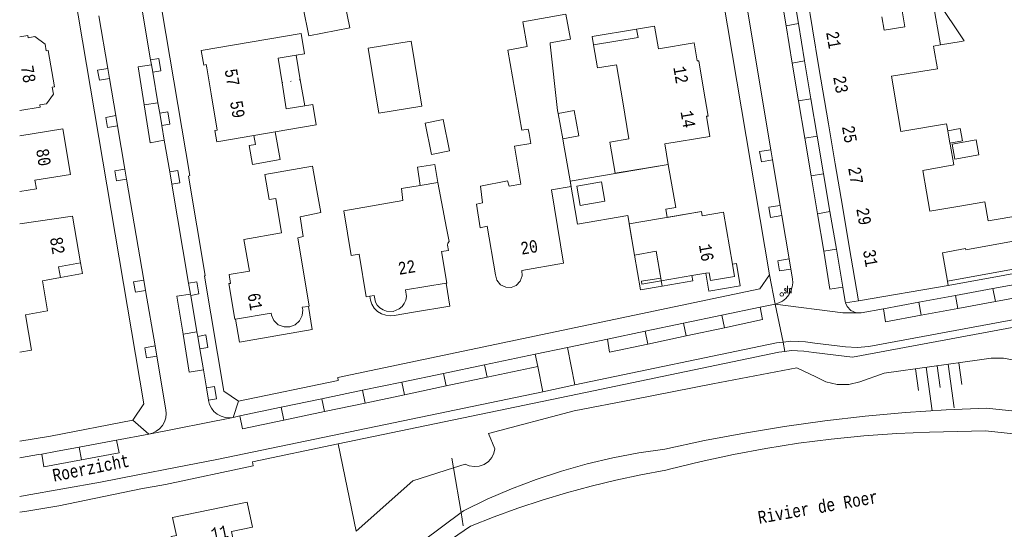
# Model space of a CAD drawing. Header units: metres. Extents: x 196790 to 198335, y 354523 to 356036.
# Tile 10 of 108: x 196790 to 196932, y 355435 to 355509. Entities that reach past the tile are written whole.
import ezdxf

# ---------------------------------------------------------------- set-up
doc = ezdxf.new("R2010")
doc.units = ezdxf.units.M
doc.linetypes.add('DGN Style 1', pattern=[1.160006, 0.00193, -1.158076])
doc.linetypes.add('DGN Style 2', pattern=[186.027128, 111.616277, -74.410851])
for name, color, linetype, lineweight in [('afdak', 252, 'DGN Style 2', 18), ('bij- of bedrijfsgebouw', 252, 'Continuous', 18), ('carport', 252, 'Continuous', 18), ('functiescheiding', 252, 'Continuous', 18), ('hoofdgebouw', 252, 'Continuous', 18), ('hoofdgebouw maaiveld', 252, 'Continuous', 18), ('huisnummer BAG', 252, 'Continuous', 18), ('kademuur', 252, 'Continuous', 18), ('kant asfaltverharding', 252, 'Continuous', 18), ('kant klinkerverharding', 252, 'Continuous', 18), ('kant muur (extern)', 252, 'Continuous', 18), ('kant tegelverharding', 252, 'Continuous', 18), ('overbouw', 252, 'Continuous', 18), ('raster', 252, 'Continuous', 18), ('straatnaam', 252, 'Continuous', 18), ('straatnaambord', 252, 'Continuous', 18), ('T22_erfafsluiter', 252, 'DGN Style 2', 18), ('taludlijn', 252, 'Continuous', 18), ('taludsymbool', 252, 'Continuous', 18), ('toekomstig hoofdgebouw', 252, 'Continuous', 18), ('tuinhuis', 252, 'DGN Style 2', 18), ('tussenmuur WOZ', 252, 'DGN Style 1', 18), ('vlakafsluiter grijs', 252, 'DGN Style 2', 18), ('waternaam', 252, 'Continuous', 18), ('zwembad', 252, 'DGN Style 2', 18)]:
    doc.layers.add(name, color=color, linetype=linetype, lineweight=lineweight)
doc.styles.add('Style-Courier New', font='cour.ttf')
doc.styles.add('Style-simplex', font='simplex.shx')

# ---------------------------------------------------------------- blocks, each defined once
blk = doc.blocks.new('S435')
at = {"layer": 'straatnaambord', "color": 7, "linetype": 'Continuous', "lineweight": 0}
blk.add_circle((0, 0), 0.263, dxfattribs=at)
blk.add_circle((0, 0), 0.263, dxfattribs=at)
at = {"layer": 'straatnaambord', "color": 7, "linetype": 'Continuous', "lineweight": 0, "style": 'Style-simplex', "width": 0.428569}
blk.add_text('stn', height=1.05, dxfattribs=at).set_placement((0.32, 0.18))
blk = doc.blocks.new('TA')
at = {"layer": 'taludsymbool', "linetype": 'Continuous', "lineweight": 0}
for p, q in [((-0.5, 0), (-0.5, -0.5)), ((-0.25, 0), (-0.25, -1)), ((0, 0), (0, -0.5)), ((0.25, 0), (0.25, -1)), ((0.5, 0), (0.5, -0.5))]:
    blk.add_line(p, q, dxfattribs=at)

msp = doc.modelspace()

# ---------------------------------------------------------------- linework, layer by layer
at = {"layer": 'afdak'}
for p, q in [((196925.664, 355505.674), (196922.69, 355505.167)), ((196829.62, 355503.667), (196830.22, 355500.141)), ((196830.22, 355500.141), (196830.86, 355496.381)), ((196870.16, 355484.812), (196873.708, 355485.441)), ((196870.66, 355481.994), (196870.16, 355484.812)), ((196873.708, 355485.441), (196874.208, 355482.623)), ((196874.208, 355482.623), (196870.66, 355481.994))]:
    msp.add_line(p, q, dxfattribs=at)
at = {"layer": 'afdak', "flags": 128}
for points in [[(196925.664, 355505.674), (196926.103, 355505.744), (196922.205, 355511.551), (196921.571, 355511.44)], [(196878.793, 355507.42), (196872.362, 355506.39), (196872.582, 355505.159)], [(196867.454, 355495.273), (196869.777, 355495.693), (196870.436, 355492.055), (196868.124, 355491.637)], [(196848.263, 355493.905), (196850.868, 355494.428), (196851.778, 355489.903), (196849.173, 355489.38), (196848.263, 355493.905)], [(196923.724, 355492.784), (196925.503, 355493.115), (196925.834, 355491.335), (196924.033, 355491)], [(196850.074, 355485.332), (196849.664, 355487.943), (196847.139, 355487.534), (196847.532, 355484.903)], [(196882.47, 355470.384), (196879.336, 355469.849), (196878.48, 355474.866)], [(196795.579, 355471.614), (196798.759, 355472.198), (196798.479, 355473.725)], [(196851.271, 355470.784), (196851.811, 355467.498), (196846.589, 355466.64), (196843.777, 355466.152), (196843.199, 355466.099), (196842.58, 355466.17), (196841.962, 355466.383), (196841.392, 355466.737), (196840.917, 355467.212), (196840.569, 355467.766), (196840.36, 355468.352), (196840.28, 355468.927)], [(196831.389, 355467.462), (196831.937, 355464.106), (196821.431, 355462.277), (196820.869, 355465.631)]]:
    msp.add_lwpolyline(points, dxfattribs=at)
at = {"layer": 'bij- of bedrijfsgebouw'}
for p, q in [((196863.002, 355504.937), (196862.361, 355508.482)), ((196866.313, 355505.265), (196866.293, 355505.448))]:
    msp.add_line(p, q, dxfattribs=at)
at = {"layer": 'bij- of bedrijfsgebouw', "flags": 128}
for points in [[(196837.367, 355507.636), (196836.575, 355511.665), (196830.664, 355510.503), (196831.456, 355506.474), (196837.367, 355507.636)], [(196862.361, 355508.482), (196868.574, 355509.606), (196869.23, 355505.979), (196866.293, 355505.448)], [(196826.674, 355483.033), (196825.721, 355482.868), (196825.092, 355486.491), (196832.007, 355487.691), (196832.635, 355484.189)]]:
    msp.add_lwpolyline(points, dxfattribs=at)
at = {"layer": 'carport', "flags": 128}
msp.add_lwpolyline([(196823.525, 355492.124), (196823.762, 355490.816), (196822.841, 355490.649), (196823.336, 355487.924), (196827.323, 355488.648), (196826.598, 355492.647)], dxfattribs=at)
at = {"layer": 'functiescheiding'}
for p, q in [((196899.467, 355513.389), (196900.375, 355507.945)), ((196902.144, 355508.239), (196900.375, 355507.945)), ((196901.273, 355502.56), (196900.375, 355507.945)), ((196901.273, 355502.56), (196903.047, 355502.887)), ((196902.183, 355497.106), (196901.273, 355502.56)), ((196903.972, 355497.405), (196902.183, 355497.106)), ((196902.183, 355497.106), (196903.085, 355491.696)), ((196809.671, 355496.824), (196807.7, 355496.532)), ((196903.085, 355491.696), (196904.884, 355491.997)), ((196903.085, 355491.696), (196903.99, 355486.271)), ((196905.796, 355486.589), (196903.99, 355486.271)), ((196903.99, 355486.271), (196904.901, 355480.811)), ((196904.901, 355480.811), (196906.712, 355481.159)), ((196904.901, 355480.811), (196905.804, 355475.397)), ((196907.631, 355475.713), (196905.804, 355475.397)), ((196924.843, 355469.046), (196925.191, 355467.148)), ((196930.243, 355470.04), (196930.592, 355468.14)), ((196919.525, 355468.066), (196919.872, 355466.172)), ((196930.592, 355468.14), (196925.191, 355467.148)), ((196891.467, 355464.386), (196891.084, 355466.172)), ((196925.191, 355467.148), (196919.872, 355466.172)), ((196885.942, 355463.201), (196885.553, 355465.015)), ((196891.467, 355464.386), (196885.942, 355463.201)), ((196815.297, 355463.783), (196813.295, 355463.457)), ((196880.418, 355462.016), (196880.023, 355463.859)), ((196885.942, 355463.201), (196880.418, 355462.016)), ((196856.823, 355459.024), (196857.201, 355457.23)), ((196857.201, 355457.23), (196864.518, 355458.773)), ((196850.923, 355457.793), (196851.304, 355455.986)), ((196844.909, 355456.539), (196845.293, 355454.718)), ((196845.293, 355454.718), (196851.304, 355455.986)), ((196851.304, 355455.986), (196857.201, 355457.23)), ((196839.215, 355455.351), (196839.601, 355453.518)), ((196839.601, 355453.518), (196845.293, 355454.718)), ((196833.33, 355454.124), (196833.72, 355452.277)), ((196833.72, 355452.277), (196839.601, 355453.518)), ((196827.448, 355452.897), (196827.84, 355451.037)), ((196827.84, 355451.037), (196833.72, 355452.277)), ((196798.625, 355445.328), (196798.284, 355447.146))]:
    msp.add_line(p, q, dxfattribs=at)
at = {"layer": 'functiescheiding', "flags": 128}
for points in [[(196807.7, 355496.532), (196806.837, 355502.01), (196808.737, 355502.31)], [(196810.59, 355491.423), (196808.565, 355491.034), (196807.7, 355496.532)], [(196905.804, 355475.397), (196906.716, 355469.931), (196908.554, 355470.238)], [(196935.697, 355471.045), (196936.091, 355469.149), (196930.592, 355468.14)], [(196813.295, 355463.457), (196812.404, 355468.926), (196814.367, 355469.24)], [(196896.649, 355467.336), (196896.988, 355465.57), (196891.467, 355464.386)], [(196919.872, 355466.172), (196914.711, 355465.225), (196914.425, 355467.127)], [(196816.227, 355458.318), (196814.19, 355457.957), (196813.295, 355463.457)], [(196880.418, 355462.016), (196874.894, 355460.831), (196874.599, 355462.725)], [(196821.485, 355451.653), (196821.865, 355449.777), (196827.84, 355451.037)], [(196798.625, 355445.328), (196804.069, 355446.346), (196803.711, 355448.16)], [(196792.89, 355446.159), (196793.202, 355444.313), (196798.625, 355445.328)]]:
    msp.add_lwpolyline(points, dxfattribs=at)
at = {"layer": 'hoofdgebouw'}
for p, q in [((196904.19, 355507.502), (196903.207, 355513.564)), ((196921.571, 355511.44), (196922.69, 355505.167)), ((196914.2, 355509.198), (196914.543, 355507.275)), ((196905.127, 355501.931), (196904.19, 355507.502)), ((196914.543, 355507.275), (196917.521, 355507.783)), ((196860.219, 355504.434), (196863.002, 355504.937)), ((196867.374, 355495.707), (196866.313, 355505.265)), ((196922.69, 355505.167), (196921.67, 355504.993)), ((196921.67, 355504.993), (196921.723, 355504.683)), ((196906.489, 355493.81), (196905.127, 355501.931)), ((196867.454, 355495.273), (196867.374, 355495.707)), ((196868.124, 355491.637), (196867.454, 355495.273)), ((196863.15, 355493.034), (196863.268, 355492.387)), ((196907.476, 355487.994), (196906.489, 355493.81)), ((196823.525, 355492.124), (196826.598, 355492.647)), ((196863.519, 355490.968), (196863.268, 355492.387)), ((196868.241, 355491.002), (196868.124, 355491.637)), ((196923.724, 355492.784), (196924.033, 355491)), ((196868.241, 355491.002), (196868.641, 355488.833)), ((196924.033, 355491), (196924.055, 355490.876)), ((196908.51, 355481.902), (196907.476, 355487.994)), ((196920.125, 355487.065), (196920.648, 355483.992)), ((196847.532, 355484.903), (196850.074, 355485.332)), ((196920.648, 355483.992), (196921.123, 355481.205)), ((196909.496, 355476.099), (196908.51, 355481.902)), ((196921.123, 355481.205), (196925.468, 355481.925)), ((196934.427, 355480.597), (196929.541, 355479.787)), ((196910.829, 355468.276), (196909.496, 355476.099)), ((196882.343, 355471.133), (196882.272, 355471.547)), ((196886.777, 355471.889), (196888.773, 355472.23)), ((196923.797, 355470.491), (196910.829, 355468.276)), ((196923.684, 355471.117), (196923.797, 355470.491))]:
    msp.add_line(p, q, dxfattribs=at)
at = {"layer": 'hoofdgebouw', "flags": 128}
for points in [[(196921.571, 355511.44), (196917.041, 355510.649), (196917.521, 355507.783)], [(196872.582, 355505.159), (196878.992, 355506.237), (196878.793, 355507.42)], [(196878.793, 355507.42), (196881.396, 355507.858), (196881.943, 355504.602), (196887.105, 355505.471), (196887.55, 355502.865), (196887.761, 355502.894), (196888.449, 355498.806)], [(196789.708, 355495.699), (196792.653, 355496.214), (196792.599, 355496.526), (196793.556, 355496.693), (196794.586, 355498.074), (196794.411, 355499.076), (196794.732, 355499.132), (196793.818, 355504.355), (196793.532, 355504.305), (196793.365, 355505.259), (196791.882, 355506.365), (196790.928, 355506.198), (196790.872, 355506.521), (196789.708, 355506.318)], [(196829.62, 355503.667), (196830.831, 355503.864), (196830.355, 355506.813), (196815.937, 355504.359), (196816.294, 355502.267), (196816.622, 355502.323), (196816.717, 355501.862), (196817.351, 355498.091)], [(196863.15, 355493.034), (196862.196, 355492.877), (196860.219, 355504.434)], [(196876.792, 355496.971), (196875.899, 355502.32), (196873.138, 355501.855), (196872.582, 355505.159)], [(196921.723, 355504.683), (196922.225, 355501.739), (196915.583, 355500.65), (196916.451, 355495.516)], [(196827.588, 355499.71), (196827.02, 355503.243), (196829.62, 355503.667)], [(196830.86, 355496.381), (196828.195, 355495.936), (196827.588, 355499.71)], [(196888.449, 355498.806), (196889.104, 355494.915), (196888.886, 355494.879), (196889.373, 355491.974), (196882.873, 355490.899), (196883.368, 355487.943), (196875.679, 355486.654), (196874.926, 355491.141), (196877.688, 355491.604), (196876.792, 355496.971)], [(196817.351, 355498.091), (196818.225, 355492.888), (196817.896, 355492.822), (196818.17, 355491.212), (196823.525, 355492.124)], [(196826.598, 355492.647), (196832.521, 355493.655), (196832.05, 355496.58), (196830.86, 355496.381)], [(196916.451, 355495.516), (196916.933, 355492.666), (196923.551, 355493.782), (196923.724, 355492.784)], [(196789.708, 355492.063), (196795.95, 355493.069), (196797.059, 355486.49), (196791.918, 355485.645), (196792.12, 355484.401), (196789.708, 355484.01)], [(196862.061, 355485.104), (196861.161, 355490.578), (196863.519, 355490.968)], [(196924.055, 355490.876), (196924.578, 355487.86), (196920.125, 355487.065)], [(196868.641, 355488.833), (196869.336, 355484.771), (196866.504, 355484.265)], [(196840.28, 355468.927), (196839.761, 355468.839), (196838.717, 355475.011), (196837.586, 355474.79), (196836.537, 355481.262), (196845.053, 355482.737), (196844.834, 355484.448), (196847.532, 355484.903)], [(196850.074, 355485.332), (196851.336, 355478.729), (196851.721, 355476.827), (196851.546, 355476.591), (196851.494, 355476.302), (196851.62, 355475.541), (196850.611, 355475.373), (196851.37, 355470.8), (196851.271, 355470.784)], [(196862.061, 355485.104), (196860.364, 355484.806), (196860.156, 355485.571), (196856.227, 355484.813), (196856.523, 355482.385), (196855.658, 355482.198), (196856.186, 355478.799), (196857.196, 355479.011), (196858.401, 355472.006), (196858.595, 355471.252), (196859.127, 355470.585), (196859.894, 355470.209), (196860.672, 355470.183), (196861.399, 355470.464), (196861.999, 355471.071), (196862.282, 355471.876), (196862.217, 355472.652), (196868.246, 355473.667), (196866.504, 355484.265)], [(196820.869, 355465.631), (196820.77, 355465.614), (196819.91, 355470.741), (196820.147, 355470.774), (196819.972, 355472.043), (196822.871, 355472.546), (196822.078, 355477.112), (196827.537, 355478.06), (196826.674, 355483.033)], [(196832.635, 355484.189), (196833.204, 355481.021), (196830.232, 355480.379), (196830.642, 355477.538), (196829.881, 355477.345), (196831.488, 355467.478), (196831.389, 355467.462)], [(196929.541, 355479.787), (196929.088, 355482.524), (196925.468, 355481.925)], [(196798.479, 355473.725), (196797.322, 355480.48), (196789.708, 355479.382)], [(196892.636, 355473.553), (196891.36, 355481.025), (196888.263, 355480.496), (196888.156, 355481.124), (196877.717, 355479.344), (196878.48, 355474.866)], [(196935.045, 355477.223), (196926.318, 355475.625), (196926.293, 355475.803)], [(196926.293, 355475.803), (196922.947, 355475.2), (196923.684, 355471.117)], [(196882.272, 355471.547), (196881.615, 355475.401), (196878.48, 355474.866)], [(196795.579, 355471.614), (196795.299, 355473.141), (196798.479, 355473.725)], [(196790.536, 355466.22), (196793.714, 355466.792), (196793.009, 355471.142), (196795.579, 355471.614)], [(196851.271, 355470.784), (196845.432, 355469.824), (196845.56, 355468.872), (196845.463, 355468.355), (196845.246, 355467.86), (196844.921, 355467.428), (196844.518, 355467.09), (196843.626, 355466.734), (196842.665, 355466.766), (196842.171, 355466.948), (196841.72, 355467.244), (196841.348, 355467.635), (196841.081, 355468.089), (196840.878, 355469.028), (196840.28, 355468.927)], [(196831.389, 355467.462), (196830.52, 355467.32), (196830.575, 355466.983), (196830.509, 355466.165), (196830.122, 355465.372), (196829.466, 355464.783), (196828.697, 355464.495), (196827.876, 355464.495), (196827.055, 355464.817), (196826.415, 355465.424), (196826.066, 355466.167), (196826.011, 355466.493), (196820.869, 355465.631)], [(196789.708, 355460.866), (196791.405, 355461.161), (196790.536, 355466.22)], [(196812.187, 355415.474), (196816.352, 355416.292), (196815.565, 355420.269), (196817.794, 355420.731), (196817.203, 355424.013), (196822.367, 355424.977), (196820.288, 355434.981), (196823.314, 355435.632), (196822.543, 355439.217), (196811.789, 355436.997), (196812.332, 355434.422), (196811.578, 355434.273), (196812.074, 355431.762), (196812.866, 355431.897), (196815.085, 355421.388), (196811.103, 355420.572), (196812.187, 355415.474)]]:
    msp.add_lwpolyline(points, dxfattribs=at)
at = {"layer": 'hoofdgebouw maaiveld'}
msp.add_line((196882.343, 355471.133), (196886.777, 355471.889), dxfattribs=at)
at = {"layer": 'hoofdgebouw maaiveld', "flags": 128}
msp.add_lwpolyline([(196888.773, 355472.23), (196889.291, 355472.318), (196889.483, 355471.192), (196892.938, 355471.782), (196892.636, 355473.553)], dxfattribs=at)
at = {"layer": 'kademuur', "flags": 128}
msp.add_lwpolyline([(196933.229, 355449.074), (196929.167, 355449.52), (196921.091, 355449.31), (196916.348, 355449.118), (196911.607, 355448.789), (196906.873, 355448.322), (196902.153, 355447.719), (196897.453, 355446.98), (196892.777, 355446.105), (196888.133, 355445.097), (196883.525, 355443.957), (196883.003, 355443.845), (196879.392, 355443.18), (196875.796, 355442.414), (196872.22, 355441.547), (196868.668, 355440.581), (196865.145, 355439.516), (196861.654, 355438.354), (196858.199, 355437.097), (196854.785, 355435.745), (196848.416, 355431.361)], dxfattribs=at)
at = {"layer": 'kant asfaltverharding'}
for p, q in [((196898.174, 355490.052), (196893.017, 355520.93)), ((196901.222, 355513.707), (196902.144, 355508.239)), ((196808.616, 355503.022), (196807.352, 355510.449)), ((196802.435, 355501.789), (196801.146, 355509.365)), ((196902.144, 355508.239), (196903.047, 355502.887)), ((196808.737, 355502.31), (196808.616, 355503.022)), ((196903.047, 355502.887), (196903.972, 355497.405)), ((196802.684, 355500.328), (196802.435, 355501.789)), ((196808.918, 355501.246), (196808.737, 355502.31)), ((196803.594, 355494.977), (196802.684, 355500.328)), ((196809.671, 355496.824), (196808.918, 355501.246)), ((196903.972, 355497.405), (196904.884, 355491.997)), ((196809.927, 355495.322), (196809.671, 355496.824)), ((196803.845, 355493.505), (196803.594, 355494.977)), ((196810.231, 355493.534), (196809.927, 355495.322)), ((196804.906, 355487.268), (196803.845, 355493.505)), ((196810.59, 355491.423), (196810.231, 355493.534)), ((196811.367, 355486.862), (196810.59, 355491.423)), ((196904.884, 355491.997), (196905.796, 355486.589)), ((196898.421, 355488.575), (196898.174, 355490.052)), ((196899.515, 355482.022), (196898.421, 355488.575)), ((196805.153, 355485.82), (196804.906, 355487.268)), ((196807.633, 355471.243), (196805.153, 355485.82)), ((196811.669, 355485.09), (196811.367, 355486.862)), ((196905.796, 355486.589), (196906.712, 355481.159)), ((196814.1, 355470.813), (196811.669, 355485.09)), ((196899.758, 355480.566), (196899.515, 355482.022)), ((196900.805, 355474.303), (196899.758, 355480.566)), ((196906.712, 355481.159), (196907.631, 355475.713)), ((196907.631, 355475.713), (196908.554, 355470.238)), ((196901.05, 355472.833), (196900.805, 355474.303)), ((196901.284, 355471.433), (196901.05, 355472.833)), ((196807.884, 355469.767), (196807.633, 355471.243)), ((196814.367, 355469.24), (196814.1, 355470.813)), ((196930.243, 355470.04), (196935.697, 355471.045)), ((196809.249, 355461.748), (196807.884, 355469.767)), ((196814.4, 355469.047), (196814.367, 355469.24)), ((196815.297, 355463.783), (196814.4, 355469.047)), ((196919.525, 355468.066), (196924.843, 355469.046)), ((196924.843, 355469.046), (196930.243, 355470.04)), ((196891.084, 355466.172), (196896.649, 355467.336)), ((196896.649, 355467.336), (196898.789, 355467.783)), ((196914.425, 355467.127), (196919.525, 355468.066)), ((196885.553, 355465.015), (196891.084, 355466.172)), ((196880.023, 355463.859), (196885.553, 355465.015)), ((196815.408, 355463.128), (196815.297, 355463.783)), ((196815.714, 355461.332), (196815.408, 355463.128)), ((196874.599, 355462.725), (196880.023, 355463.859)), ((196809.497, 355460.289), (196809.249, 355461.748)), ((196868.828, 355461.518), (196874.599, 355462.725)), ((196810.817, 355452.535), (196809.497, 355460.289)), ((196816.227, 355458.318), (196815.714, 355461.332)), ((196864.166, 355460.556), (196856.823, 355459.024)), ((196864.518, 355458.773), (196864.166, 355460.556)), ((196869.883, 355456.129), (196868.828, 355461.518)), ((196856.823, 355459.024), (196850.923, 355457.793)), ((196865.232, 355455.151), (196864.518, 355458.773)), ((196816.672, 355455.702), (196816.227, 355458.318)), ((196850.923, 355457.793), (196844.909, 355456.539)), ((196844.909, 355456.539), (196839.215, 355455.351)), ((196816.974, 355453.928), (196816.672, 355455.702)), ((196839.215, 355455.351), (196833.33, 355454.124)), ((196833.33, 355454.124), (196827.448, 355452.897)), ((196821.485, 355451.653), (196820.518, 355451.451)), ((196827.448, 355452.897), (196821.485, 355451.653)), ((196803.711, 355448.16), (196808.373, 355449.03)), ((196798.284, 355447.146), (196803.711, 355448.16))]:
    msp.add_line(p, q, dxfattribs=at)
at = {"layer": 'kant asfaltverharding', "flags": 128}
for points in [[(196904.51, 355462.174), (196908.966, 355461.599), (196910.659, 355461.505), (196912.347, 355461.658), (196967.936, 355471.942)], [(196898.789, 355467.783), (196899.335, 355467.949), (196899.869, 355468.227), (196900.359, 355468.617), (196900.771, 355469.106), (196901.077, 355469.667), (196901.262, 355470.265), (196901.327, 355470.864), (196901.284, 355471.433)], [(196908.554, 355470.238), (196908.908, 355468.139), (196908.975, 355467.959)], [(196908.975, 355467.959), (196909.171, 355467.437), (196909.732, 355466.847), (196910.483, 355466.534)], [(196910.483, 355466.534), (196911.233, 355466.539), (196914.425, 355467.127)], [(196869.883, 355456.129), (196899, 355462.189), (196899.935, 355462.304)], [(196899.935, 355462.304), (196901.073, 355462.443), (196903.159, 355462.349), (196904.51, 355462.174)], [(196865.232, 355455.151), (196824.664, 355446.715), (196818.435, 355445.438), (196812.199, 355444.195), (196806.787, 355443.144), (196801.369, 355442.122), (196795.942, 355441.131), (196790.51, 355440.171), (196789.708, 355440.048)], [(196818.24, 355451.904), (196817.762, 355452.311), (196817.387, 355452.796), (196817.129, 355453.325), (196816.986, 355453.859), (196816.974, 355453.928)], [(196808.373, 355449.03), (196808.904, 355449.18), (196809.427, 355449.44), (196809.908, 355449.812), (196810.312, 355450.282), (196810.614, 355450.825), (196810.796, 355451.404), (196810.86, 355451.985), (196810.817, 355452.535)], [(196820.518, 355451.451), (196819.968, 355451.389), (196819.382, 355451.436), (196818.793, 355451.608), (196818.24, 355451.904)], [(196789.708, 355445.63), (196789.96, 355445.669), (196792.429, 355446.077), (196792.89, 355446.159)], [(196792.89, 355446.159), (196794.893, 355446.513), (196798.284, 355447.146)]]:
    msp.add_lwpolyline(points, dxfattribs=at)
at = {"layer": 'kant klinkerverharding'}
for p, q in [((196868.828, 355461.518), (196864.166, 355460.556)), ((196869.883, 355456.129), (196865.232, 355455.151))]:
    msp.add_line(p, q, dxfattribs=at)
at = {"layer": 'kant muur (extern)'}
msp.add_line((196935.175, 355473.19), (196923.684, 355471.117), dxfattribs=at)
at = {"layer": 'kant muur (extern)', "flags": 128}
msp.add_lwpolyline([(196882.272, 355471.547), (196879.491, 355471.072), (196879.562, 355470.658), (196882.343, 355471.133)], dxfattribs=at)
at = {"layer": 'kant tegelverharding'}
for p, q in [((196897.965, 355471.999), (196879.426, 355582.492)), ((196896.595, 355469.977), (196897.965, 355471.999))]:
    msp.add_line(p, q, dxfattribs=at)
at = {"layer": 'kant tegelverharding', "flags": 128}
for points in [[(196800.166, 355569.915), (196803.472, 355550.49), (196803.34, 355550.44), (196806.17, 355533.898), (196806.257, 355533.894), (196814.284, 355486.325), (196814.062, 355486.248), (196816.499, 355471.921), (196816.385, 355471.818), (196819.198, 355455.22), (196821.289, 355453.775)], [(196793.151, 355540.122), (196797.221, 355516.181), (196797.737, 355512.936), (196797.552, 355512.899), (196807.637, 355453.387), (196806.04, 355451.05)], [(196808.616, 355503.022), (196809.785, 355503.217), (196810.072, 355501.451), (196808.918, 355501.246)], [(196802.684, 355500.328), (196801.21, 355500.072), (196800.967, 355501.547), (196802.435, 355501.789)], [(196803.845, 355493.505), (196802.364, 355493.254), (196802.123, 355494.712), (196803.594, 355494.977)], [(196809.927, 355495.322), (196811.086, 355495.523), (196811.408, 355493.746), (196810.231, 355493.534)], [(196898.174, 355490.052), (196896.555, 355489.78), (196896.805, 355488.32), (196898.421, 355488.575)], [(196805.153, 355485.82), (196803.691, 355485.542), (196803.438, 355487.008), (196804.906, 355487.268)], [(196811.367, 355486.862), (196812.539, 355487.05), (196812.835, 355485.29), (196811.669, 355485.09)], [(196899.515, 355482.022), (196897.901, 355481.756), (196898.142, 355480.29), (196899.758, 355480.566)], [(196923.797, 355470.491), (196940.126, 355473.45), (196940.102, 355473.588), (196947.187, 355474.877), (196947.794, 355475.151), (196948.292, 355475.665), (196948.557, 355476.33), (196948.558, 355476.995), (196966.336, 355480.296), (196966.94, 355480.335), (196967.536, 355480.231), (196968.098, 355480.178), (196968.659, 355480.241), (196969.194, 355480.42)], [(196900.805, 355474.303), (196899.196, 355474.041), (196899.434, 355472.567), (196901.05, 355472.833)], [(196807.884, 355469.767), (196806.407, 355469.519), (196806.16, 355470.984), (196807.633, 355471.243)], [(196814.1, 355470.813), (196815.268, 355471.018), (196815.565, 355469.258), (196814.4, 355469.047)], [(196821.289, 355453.775), (196835.693, 355456.783), (196835.64, 355457.194), (196896.595, 355469.977)], [(196951.916, 355467.897), (196909.973, 355460.128), (196904.362, 355460.827)], [(196815.408, 355463.128), (196816.577, 355463.332), (196816.868, 355461.546), (196815.714, 355461.332)], [(196809.497, 355460.289), (196808.02, 355460.022), (196807.773, 355461.497), (196809.249, 355461.748)], [(196900.214, 355460.966), (196899.333, 355460.857), (196870.271, 355454.819), (196835.689, 355447.62)], [(196904.362, 355460.827), (196902.94, 355461.004), (196901.13, 355461.079), (196900.214, 355460.966)], [(196816.672, 355455.702), (196817.832, 355455.885), (196818.141, 355454.134), (196816.974, 355453.928)], [(196806.04, 355451.05), (196794.177, 355448.736), (196789.708, 355448.032)], [(196835.689, 355447.62), (196823.327, 355445.047), (196823.409, 355444.452), (196810.765, 355441.773), (196807.22, 355441.145), (196795.357, 355438.693), (196793.06, 355438.306), (196790.76, 355437.94), (196789.708, 355437.783)]]:
    msp.add_lwpolyline(points, dxfattribs=at)
at = {"layer": 'overbouw'}
msp.add_line((196882.343, 355471.133), (196882.47, 355470.384), dxfattribs=at)
at = {"layer": 'overbouw', "flags": 128}
for points in [[(196892.636, 355473.553), (196893.207, 355473.651), (196893.761, 355470.408), (196889.217, 355469.632), (196888.773, 355472.23)], [(196882.47, 355470.384), (196886.905, 355471.14), (196886.777, 355471.889)]]:
    msp.add_lwpolyline(points, dxfattribs=at)
at = {"layer": 'raster'}
for p, q in [((196852.345, 355444.151), (196852.107, 355445.56)), ((196853.434, 355437.706), (196852.345, 355444.151)), ((196853.756, 355435.8), (196853.434, 355437.706))]:
    msp.add_line(p, q, dxfattribs=at)
at = {"layer": 'T22_erfafsluiter'}
msp.add_line((196838.314, 355435.034), (196835.689, 355447.62), dxfattribs=at)
at = {"layer": 'taludlijn', "flags": 128}
for points in [[(196852.345, 355444.151), (196854.048, 355444.693), (196854.634, 355444.454), (196855.317, 355444.343), (196856.052, 355444.406), (196856.77, 355444.662), (196857.397, 355445.096), (196857.877, 355445.656), (196858.186, 355446.275), (196858.334, 355446.89), (196857.398, 355449.136), (196869.778, 355452.39), (196878.284, 355454.021), (196889.778, 355456.305), (196901.925, 355458.607), (196904.648, 355457.293), (196906.125, 355456.584), (196907.763, 355456.21), (196909.443, 355456.214), (196911.04, 355456.58), (196914.515, 355457.82), (196928.283, 355459.729), (196929.973, 355459.98), (196931.748, 355459.968), (196933.545, 355459.667)], [(196937.518, 355451.897), (196929.318, 355452.778), (196923.468, 355452.535), (196917.621, 355452.149), (196911.781, 355451.621), (196905.954, 355450.95), (196900.145, 355450.138), (196894.359, 355449.185), (196888.602, 355448.092), (196882.878, 355446.861), (196879.109, 355446.317), (196875.357, 355445.608), (196871.632, 355444.733), (196867.946, 355443.694), (196864.309, 355442.495), (196860.731, 355441.138), (196857.223, 355439.63), (196853.794, 355437.974), (196853.434, 355437.706)], [(196838.314, 355435.034), (196846.488, 355442.286), (196852.345, 355444.151)], [(196834.478, 355401.378), (196833.887, 355406.593), (196834.412, 355408.83), (196834.916, 355411.071), (196835.868, 355415.566), (196836.178, 355417.44), (196836.349, 355419.332), (196836.629, 355421.218), (196837.256, 355423.019), (196838.248, 355424.885), (196839.456, 355426.62), (196840.872, 355428.191), (196842.482, 355429.562), (196853.434, 355437.706)]]:
    msp.add_lwpolyline(points, dxfattribs=at)
at = {"layer": 'toekomstig hoofdgebouw', "flags": 128}
msp.add_lwpolyline([(196877.51, 355480.561), (196870.266, 355479.324), (196869.207, 355485.525), (196883.368, 355487.943), (196884.433, 355481.706), (196883.006, 355481.463), (196883.208, 355480.28), (196888.156, 355481.124), (196888.263, 355480.496), (196891.36, 355481.025), (196892.636, 355473.553), (196893.207, 355473.651), (196893.761, 355470.408), (196889.217, 355469.632), (196888.773, 355472.23), (196886.777, 355471.889), (196886.905, 355471.14), (196882.47, 355470.384), (196881.615, 355475.401), (196878.48, 355474.866), (196877.51, 355480.561)], dxfattribs=at)
at = {"layer": 'tuinhuis'}
for p, q in [((196924.352, 355490.851), (196927.809, 355491.481)), ((196927.809, 355491.481), (196928.202, 355489.323)), ((196924.745, 355488.693), (196924.352, 355490.851)), ((196928.202, 355489.323), (196924.745, 355488.693))]:
    msp.add_line(p, q, dxfattribs=at)
at = {"layer": 'tussenmuur WOZ'}
msp.add_line((196827.588, 355499.71), (196830.22, 355500.141), dxfattribs=at)
at = {"layer": 'vlakafsluiter grijs'}
for p, q in [((196898.789, 355467.783), (196897.965, 355471.999)), ((196899.935, 355462.304), (196898.789, 355467.783)), ((196908.975, 355467.959), (196910.829, 355468.276)), ((196900.214, 355460.966), (196899.935, 355462.304)), ((196821.289, 355453.775), (196820.518, 355451.451)), ((196806.04, 355451.05), (196808.373, 355449.03)), ((196808.373, 355449.03), (196820.518, 355451.451))]:
    msp.add_line(p, q, dxfattribs=at)
at = {"layer": 'vlakafsluiter grijs', "flags": 128}
msp.add_lwpolyline([(196910.483, 355466.534), (196908.567, 355466.521), (196898.789, 355467.783)], dxfattribs=at)
at = {"layer": 'zwembad', "flags": 128}
msp.add_lwpolyline([(196846.232, 355505.717), (196840.031, 355504.709), (196841.559, 355495.31), (196847.76, 355496.318), (196846.232, 355505.717)], dxfattribs=at)

# ---------------------------------------------------------------- block references
at = {"layer": 'straatnaambord'}
msp.add_blockref('S435', (196899.757, 355469.173), dxfattribs=at)
at = {"layer": 'taludsymbool', "xscale": 6.329933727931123, "yscale": 6.329933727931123, "zscale": 6.329933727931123, "rotation": 7.890725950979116}
msp.add_blockref('TA', (196922.188, 355458.884), dxfattribs=at)

# ---------------------------------------------------------------- texts
at = {"layer": 'huisnummer BAG', "style": 'Style-Courier New', "width": 0.694444}
for s, rotation, p in [('21', 279.90508, (196906.142, 355506.982)), ('78', 279.90508, (196789.86, 355502.032)), ('57', 279.55653, (196819.29, 355501.562)), ('12', 279.55653, (196884.085, 355501.936)), ('23', 279.90508, (196907.173, 355500.539)), ('59', 279.55653, (196820.065, 355496.96)), ('14', 279.55653, (196885.126, 355495.55)), ('25', 279.90508, (196908.437, 355493.365)), ('80', 279.37758, (196792.063, 355490.045)), ('27', 279.90508, (196909.326, 355487.416)), ('29', 279.90508, (196910.503, 355481.515)), ('82', 279.61303, (196794.064, 355477.301)), ('20', 9.44347, (196862.187, 355474.905)), ('16', 279.66951, (196887.777, 355476.3)), ('31', 279.90508, (196911.461, 355475.504)), ('22', 9.44347, (196844.512, 355472.003)), ('61', 279.50001, (196822.611, 355469.236)), ('11', 11.8267, (196817.528, 355433.671))]:
    msp.add_text(s, height=1.8, rotation=rotation, dxfattribs=at).set_placement(p)
at = {"layer": 'straatnaam', "style": 'Style-Courier New', "width": 0.694444}
msp.add_text('Roerzicht', height=1.8, rotation=11.36614, dxfattribs=at).set_placement((196794.649, 355442.165))
at = {"layer": 'waternaam', "style": 'Style-Courier New', "width": 0.694444}
msp.add_text('Rivier de Roer', height=1.8, rotation=9.96152, dxfattribs=at).set_placement((196896.479, 355436.093))

doc.saveas('drawing.dxf')
